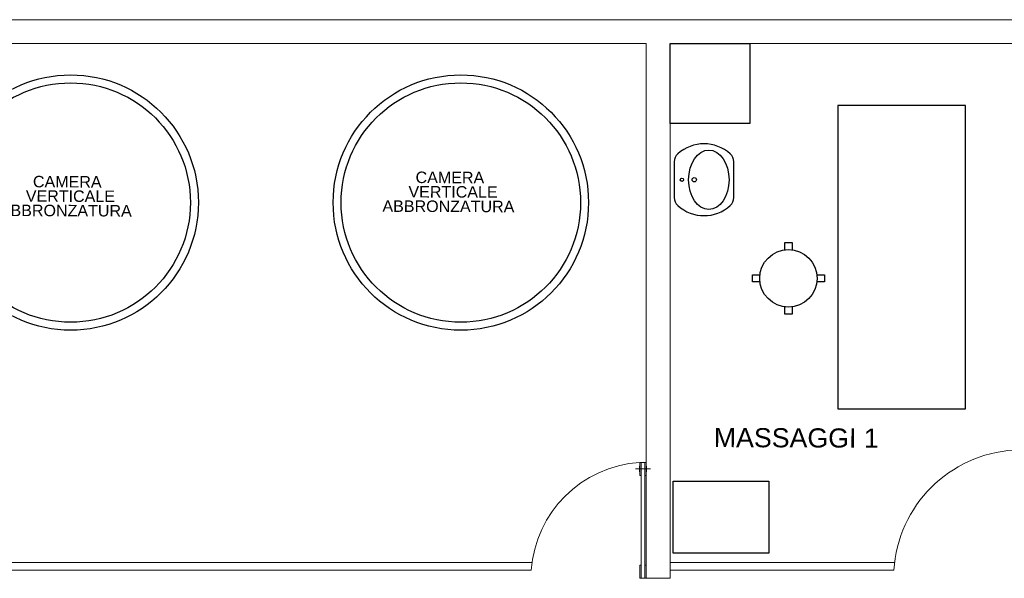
# Model space of a CAD drawing. Header units: millimetres. Extents: x 217.8 to 250.3, y 155.3 to 171.1.
# Tile 34 of 35: x 239.2 to 245.4, y 167.6 to 171.1. Entities that reach past the tile are written whole.
import ezdxf

# ---------------------------------------------------------------- set-up
doc = ezdxf.new("R2010")
doc.units = ezdxf.units.MM
doc.layers.add('ARREDI_attrezzature', color=175, linetype='Continuous')
for name, color, linetype, lineweight in [('MURATURA_sezioni', 5, 'Continuous', 18), ('PORTE_infissi', 252, 'Continuous', 5), ('TESTO', 253, 'Continuous', 25), ('VETRATE', 171, 'Continuous', 9)]:
    doc.layers.add(name, color=color, linetype=linetype, lineweight=lineweight)
doc.styles.get("Standard").update_dxf_attribs({"font": 'ARIAL.TTF'})

msp = doc.modelspace()

# ---------------------------------------------------------------- linework, layer by layer
at = {"layer": 'ARREDI_attrezzature'}
for points in [[(243.7919, 170.9543), (243.7919, 170.4543), (243.2919, 170.4543), (243.2919, 170.9543)], [(245.1427, 168.6671), (245.1427, 170.5671), (244.3427, 170.5671), (244.3427, 168.6671)], [(243.9102, 167.762), (243.3102, 167.762), (243.3102, 168.212), (243.9102, 168.212)]]:
    msp.add_lwpolyline(points, close=True, dxfattribs=at)
msp.add_lwpolyline([(243.3178, 170.2135), (243.3178, 169.9898, 0.210862), (243.3396, 169.9403, 0.38759), (243.6685, 169.9403, 0.210862), (243.6903, 169.9898), (243.6903, 170.2135, 0.210862), (243.6685, 170.263, 0.38759), (243.3396, 170.263, 0.210862), (243.3178, 170.2135, 1.728725)], format="xyb", dxfattribs=at)
for points in [[(244.0106, 169.6623), (244.0106, 169.7087), (244.0556, 169.7087), (244.0556, 169.6623)], [(243.8545, 169.4612), (243.8081, 169.4612), (243.8081, 169.5062), (243.8545, 169.5062)], [(244.2117, 169.5062), (244.2581, 169.5062), (244.2581, 169.4612), (244.2117, 169.4612)], [(244.0556, 169.3051), (244.0556, 169.2587), (244.0106, 169.2587), (244.0106, 169.3051)]]:
    msp.add_lwpolyline(points, dxfattribs=at)
for centre, radius in [((239.5352, 169.9585), 0.8), ((241.98, 169.9585), 0.8), ((239.5352, 169.9585), 0.75), ((241.98, 169.9585), 0.75), ((243.3656, 170.1016), 0.0104), ((243.4432, 170.1016), 0.0137), ((244.0331, 169.4837), 0.18)]:
    msp.add_circle(centre, radius, dxfattribs=at)
msp.add_ellipse((243.5343, 170.1016), major_axis=(0, 0.1862), ratio=0.680217, dxfattribs=at)
at = {"layer": 'MURATURA_sezioni'}
for p, q in [((243.1419, 171.1043), (233.5469, 171.1043)), ((245.6419, 171.1043), (243.1419, 171.1043)), ((243.1419, 170.9543), (238.1919, 170.9543)), ((243.1419, 170.9543), (243.1419, 167.6043)), ((243.2919, 170.9543), (243.2919, 167.6043)), ((245.4919, 170.9543), (243.2919, 170.9543)), ((243.1419, 167.6043), (243.2919, 167.6043))]:
    msp.add_line(p, q, dxfattribs=at)
at = {"layer": 'PORTE_infissi'}
msp.add_line((243.1682, 168.2892), (243.0747, 168.2892), dxfattribs=at)
for points in [[(243.1097, 168.3304), (243.101, 168.3304), (243.101, 168.248), (243.1097, 168.248)], [(243.1323, 168.3304), (243.1323, 167.6043), (243.1105, 167.6043), (243.1105, 168.3304)], [(243.1331, 168.3304), (243.1419, 168.3304), (243.1419, 168.248), (243.1331, 168.248)], [(243.1097, 167.6043), (243.101, 167.6043), (243.101, 167.6867), (243.1097, 167.6867)], [(243.1331, 167.6043), (243.1419, 167.6043), (243.1419, 167.6867), (243.1331, 167.6867)]]:
    msp.add_lwpolyline(points, close=True, dxfattribs=at)
at = {"layer": 'PORTE_infissi', "const_width": 0.00436}
for points in [[(243.0984, 168.308), (243.0984, 168.2705)], [(243.1445, 168.308), (243.1445, 168.2705)]]:
    msp.add_lwpolyline(points, dxfattribs=at)
at = {"layer": 'PORTE_infissi'}
for centre, radius, end in [((245.4974, 167.6043), 0.8053, 176.44026), ((243.1469, 167.6043), 0.7271, 176.05664)]:
    msp.add_arc(centre, radius, 93.61892, end, dxfattribs=at)
at = {"layer": 'VETRATE'}
for p, q in [((238.1919, 167.7043), (242.4267, 167.7043)), ((238.1919, 167.6543), (242.4215, 167.6543)), ((243.2919, 167.7043), (244.6984, 167.7043)), ((243.2919, 167.6543), (244.6937, 167.6543))]:
    msp.add_line(p, q, dxfattribs=at)

# ---------------------------------------------------------------- texts
at = {"layer": 'TESTO'}
for s, height, p in [('CAMERA ', 0.072, (239.2984, 170.054)), ('CAMERA ', 0.072, (241.6963, 170.0807)), ('VERTICALE', 0.072, (241.6516, 169.9907)), ('VERTICALE', 0.072, (239.2537, 169.964)), ('ABBRONZATURA', 0.072, (239.0907, 169.874)), ('ABBRONZATURA', 0.072, (241.4886, 169.9007)), ('MASSAGGI 1', 0.12, (243.5649, 168.4264))]:
    msp.add_text(s, height=height, rotation=359.78047, dxfattribs=at).set_placement(p)

doc.saveas('drawing.dxf')
